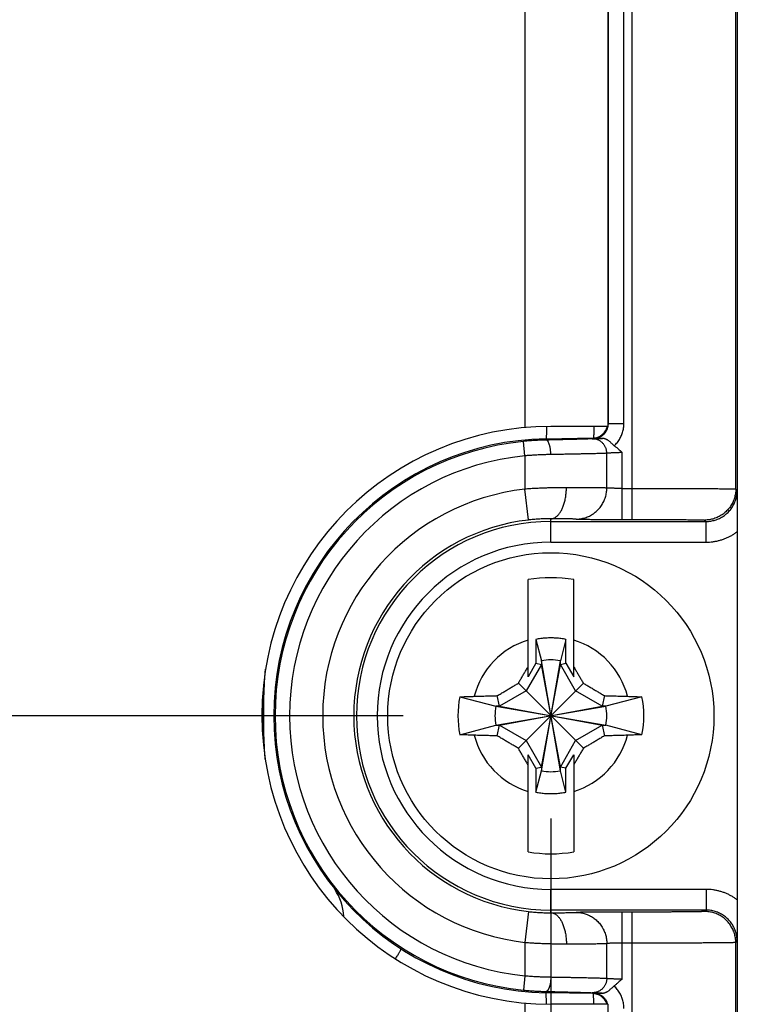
# Model space of a CAD drawing. Header units: inches. Extents: x 0 to 34, y 0 to 22.
# Tile 39 of 75: x 17.667 to 18.36, y 14.684 to 15.635. Entities that reach past the tile are written whole.
import ezdxf

# ---------------------------------------------------------------- set-up
doc = ezdxf.new("R2010")
doc.units = ezdxf.units.IN
doc.header["$LTSCALE"] = 1.87
doc.header["$MEASUREMENT"] = 0
doc.layers.get('0').update_dxf_attribs({"linetype": 'CONTINUOUS'})
doc.layers.add('DIMENSIONS', color=7, linetype='CONTINUOUS')
doc.styles.get("Standard").update_dxf_attribs({"font": 'txt', "width": 0.8})
doc.dimstyles.new('DIMSTYLE_1', dxfattribs={"dimtxt": 0.125, "dimasz": 0.18, "dimexe": 0.18, "dimexo": 0.0625, "dimgap": 0.09, "dimtad": 0, "dimtih": 1, "dimtoh": 1, "dimdec": 3, "dimzin": 4, "dimdsep": 46, "dimtxsty": 'STANDARD', "dimblk": '_FILLED', "dimblk1": '_FILLED', "dimblk2": '_FILLED', "dimcen": 0.09, "dimadec": 0, "dimazin": 0, "dimtp": 0.01, "dimtm": 0.01, "dimtfac": 1, "dimtdec": 3, "dimtofl": 0, "dimtmove": 0, "dimatfit": 3, "dimldrblk": '_FILLED', "dimfxl": 1, "dimtolj": 1, "dimtzin": 4, "dimarcsym": 0})

# ---------------------------------------------------------------- blocks, each defined once
blk = doc.blocks.new('_FILLED')
at = {"color": 0, "linetype": 'BYBLOCK'}
blk.add_solid([(0, 0), (-1, 0.1736), (-1, -0.1736)], dxfattribs=at)
blk = doc.blocks.new('*D10')
at = {"layer": 'DIMENSIONS', "color": 2, "linetype": 'CONTINUOUS'}
for p, q in [((18.17992, 14.86344), (18.17992, 11.84304)), ((15.37792, 14.2021), (15.37792, 11.84304)), ((15.37792, 11.96804), (16.06802, 11.96804)), ((18.17992, 11.96804), (17.51802, 11.96804))]:
    blk.add_line(p, q, dxfattribs=at)
at = {"layer": 'DIMENSIONS', "color": 2, "linetype": 'CONTINUOUS', "xscale": 0.18, "yscale": 0.18, "zscale": 0.18, "rotation": 180}
blk.add_blockref('_FILLED', (15.37792, 11.96804), dxfattribs=at)
at = {"layer": 'DIMENSIONS', "color": 2, "linetype": 'CONTINUOUS', "xscale": 0.18, "yscale": 0.18, "zscale": 0.18}
blk.add_blockref('_FILLED', (18.17992, 11.96804), dxfattribs=at)
at = {"layer": 'DIMENSIONS', "color": 2, "linetype": 'CONTINUOUS', "width": 0.8}
for s, p in [('[', (16.75552, 11.90554)), (']', (17.35552, 11.90554)), ('2.802', (16.13052, 11.90554)), ('71.17', (16.85552, 11.90554))]:
    blk.add_text(s, height=0.125, dxfattribs=at).set_placement(p)
blk = doc.blocks.new('*D18')
at = {"layer": 'DIMENSIONS', "color": 2, "linetype": 'CONTINUOUS'}
for p, q in [((18.0373, 14.96261), (14.44092, 14.96261)), ((14.56592, 14.96261), (14.56592, 14.59118)), ((14.56592, 14.21974), (14.56592, 14.59118)), ((14.56592, 14.59118), (14.56592, 14.04081)), ((15.33779, 14.21974), (14.44092, 14.21974)), ((14.56592, 14.04081), (14.489, 14.04081))]:
    blk.add_line(p, q, dxfattribs=at)
at = {"layer": 'DIMENSIONS', "color": 2, "linetype": 'CONTINUOUS', "xscale": 0.18, "yscale": 0.18, "zscale": 0.18}
for p, rotation in [((14.56592, 14.96261), 90), ((14.56592, 14.21974), 270)]:
    blk.add_blockref('_FILLED', p, dxfattribs=dict(at, rotation=rotation))
at = {"layer": 'DIMENSIONS', "color": 2, "linetype": 'CONTINUOUS', "width": 0.8}
for s, p in [('[', (13.7265, 13.97831)), (']', (14.3265, 13.97831)), ('.743', (13.2015, 13.97831)), ('18.87', (13.8265, 13.97831))]:
    blk.add_text(s, height=0.125, dxfattribs=at).set_placement(p)

msp = doc.modelspace()

# ---------------------------------------------------------------- linework, layer by layer
at = {"color": 7, "linetype": 'CONTINUOUS'}
for p, q in [((18.25844, 15.15221), (18.25844, 16.75301)), ((18.35843, 15.1816), (18.35843, 16.72362)), ((18.15492, 16.66423), (18.15492, 15.24099)), ((18.23492, 16.66311), (18.23492, 15.24211)), ((18.23545, 15.24491), (18.23545, 16.66031)), ((18.25045, 15.24491), (18.25045, 16.66031)), ((18.23545, 15.24491), (18.23492, 15.24543)), ((18.23545, 15.24491), (18.25045, 15.24491)), ((18.23492, 15.24211), (18.17992, 15.24211)), ((18.15492, 15.21363), (18.15354, 15.22756)), ((18.17526, 15.23007), (18.22061, 15.23086)), ((18.17528, 15.22886), (18.17526, 15.23007)), ((18.22114, 15.23034), (18.22061, 15.23086)), ((18.15492, 15.21363), (18.15492, 15.18148)), ((18.23392, 15.18254), (18.23392, 15.2161)), ((18.24873, 15.15221), (18.24873, 15.21681)), ((18.15833, 15.15168), (18.15492, 15.18148)), ((18.24873, 15.18221), (18.25844, 15.18221)), ((18.35843, 15.1816), (18.35975, 15.18028)), ((18.17992, 15.13028), (18.17992, 15.15285)), ((18.17992, 15.15028), (18.32975, 15.15028)), ((18.24873, 15.15221), (18.25844, 15.15221)), ((18.32843, 15.1516), (18.32975, 15.15028)), ((18.32975, 15.13028), (18.32975, 15.15028)), ((18.35992, 15.14041), (18.35992, 14.78481)), ((18.17992, 15.13028), (18.32975, 15.13028)), ((18.15788, 15.00029), (18.15788, 15.09406)), ((18.20197, 15.00029), (18.20197, 15.09406)), ((18.16538, 15.03636), (18.17077, 15.0158)), ((18.16538, 15.03636), (18.16538, 15.01328)), ((18.19447, 15.03636), (18.18908, 15.0158)), ((18.19447, 15.01328), (18.19447, 15.03636)), ((18.18908, 14.90942), (18.17077, 15.0158)), ((18.17077, 15.0158), (18.17077, 15.01214)), ((18.17077, 14.90942), (18.18908, 15.0158)), ((18.18908, 15.01214), (18.18908, 15.0158)), ((18.17077, 15.01214), (18.15599, 14.98654)), ((18.16538, 15.01328), (18.15788, 15.00029)), ((18.16538, 15.01328), (18.17077, 15.01214)), ((18.18908, 14.91308), (18.17077, 15.01214)), ((18.17077, 14.91308), (18.18908, 15.01214)), ((18.18908, 15.01214), (18.19447, 15.01328)), ((18.20386, 14.98654), (18.18908, 15.01214)), ((18.19447, 15.01328), (18.20197, 15.00029)), ((18.15599, 14.98654), (18.13039, 14.97176)), ((18.21132, 14.93121), (18.14853, 14.99401)), ((18.14853, 14.93121), (18.21132, 14.99401)), ((18.22946, 14.97176), (18.20386, 14.98654)), ((18.09203, 14.98087), (18.12673, 14.97176)), ((18.13039, 14.97176), (18.12823, 14.98203)), ((18.23162, 14.98203), (18.22946, 14.97176)), ((18.26782, 14.98087), (18.23312, 14.97176)), ((18.12673, 14.97176), (18.23312, 14.95346)), ((18.12673, 14.95346), (18.23312, 14.97176)), ((18.13039, 14.97176), (18.12673, 14.97176)), ((18.13039, 14.97176), (18.22946, 14.95346)), ((18.13039, 14.95346), (18.22946, 14.97176)), ((18.23312, 14.97176), (18.22946, 14.97176)), ((18.09203, 14.94435), (18.12673, 14.95346)), ((18.12673, 14.95346), (18.13039, 14.95346)), ((18.12823, 14.94319), (18.13039, 14.95346)), ((18.13039, 14.95346), (18.15599, 14.93868)), ((18.20386, 14.93868), (18.22946, 14.95346)), ((18.22946, 14.95346), (18.23312, 14.95346)), ((18.22946, 14.95346), (18.23162, 14.94319)), ((18.26782, 14.94435), (18.23312, 14.95346)), ((18.15599, 14.93868), (18.17077, 14.91308)), ((18.18908, 14.91308), (18.20386, 14.93868)), ((18.16538, 14.91194), (18.15788, 14.92493)), ((18.15788, 14.83116), (18.15788, 14.92493)), ((18.19447, 14.91194), (18.20197, 14.92493)), ((18.20197, 14.92493), (18.20197, 14.83116)), ((18.16538, 14.91194), (18.17077, 14.91308)), ((18.16538, 14.91194), (18.16538, 14.88886)), ((18.16538, 14.88886), (18.17077, 14.90942)), ((18.17077, 14.91308), (18.17077, 14.90942)), ((18.19447, 14.91194), (18.18908, 14.91308)), ((18.18908, 14.90942), (18.18908, 14.91308)), ((18.19447, 14.88886), (18.18908, 14.90942)), ((18.19447, 14.88886), (18.19447, 14.91194)), ((18.32975, 14.79494), (18.17992, 14.79494)), ((18.17992, 14.77237), (18.17992, 14.79494)), ((18.32975, 14.79494), (18.32975, 14.77494)), ((18.15833, 14.77354), (18.15492, 14.74374)), ((18.32975, 14.77494), (18.17992, 14.77494)), ((18.25844, 14.77301), (18.24873, 14.77301)), ((18.24873, 14.70841), (18.24873, 14.77301)), ((18.25844, 14.21974), (18.25844, 14.77301)), ((18.32975, 14.77494), (18.32843, 14.77362)), ((18.15492, 14.74374), (18.15492, 14.71159)), ((18.23392, 14.70912), (18.23392, 14.74268)), ((18.25844, 14.74301), (18.24873, 14.74301)), ((18.35975, 14.74494), (18.35843, 14.74362)), ((18.35843, 14.31974), (18.35843, 14.74362)), ((18.15492, 14.71159), (18.15354, 14.69766)), ((18.17528, 14.69636), (18.17526, 14.69515)), ((18.22019, 14.69437), (18.17526, 14.69515)), ((18.22071, 14.69489), (18.22019, 14.69437)), ((18.15492, 14.68523), (18.15492, 14.45061)), ((18.23492, 14.68411), (18.17992, 14.68411)), ((18.23492, 14.68411), (18.23492, 14.45061))]:
    msp.add_line(p, q, dxfattribs=at)
msp.add_circle((18.17992, 14.96261), 0.15748, dxfattribs=at)
for centre, radius, start, end in [((18.17992, 14.96311), 0.279, 90, 270), ((18.22036, 15.24543), 0.01457, 271, 346.84328), ((18.17992, 14.96261), 0.2675, 91, 269), ((18.17992, 14.96261), 0.26626, 95.68746, 264.31254), ((18.17992, 14.96261), 0.25227, 95.68746, 264.31254), ((18.17992, 14.96261), 0.22029, 96.51624, 263.48376), ((18.17992, 14.96261), 0.19029, 96.51624, 263.48376), ((18.17992, 14.96261), 0.18767, 90, 270), ((18.17992, 14.96261), 0.16767, 90, 270), ((18.17992, 14.96261), 0.13329, 80.47883, 99.52117), ((18.17992, 14.96261), 0.0763, 106.79596, 165.72554), ((18.17992, 14.96261), 0.0763, 14.27446, 73.20404), ((18.17992, 14.96261), 0.05398, 80.23635, 99.76365), ((18.17992, 14.96261), 0.08977, 168.26459, 191.73541), ((18.17992, 14.96261), 0.08977, 348.26459, 11.73541), ((18.17992, 14.96261), 0.05398, 170.23635, 189.76365), ((18.17992, 14.96261), 0.05398, 350.23635, 9.76365), ((18.17992, 14.96261), 0.0763, 194.27446, 253.20404), ((18.17992, 14.96261), 0.0763, 286.79596, 345.72554), ((18.17992, 14.96261), 0.05398, 260.23635, 279.76365), ((18.17992, 14.96261), 0.13329, 260.47883, 279.52117), ((17.92992, 14.76689), 0.05, 2.17319, 34.25236), ((18.21992, 14.67937), 0.015, 18.42617, 89)]:
    msp.add_arc(centre, radius, start, end, dxfattribs=at)
for points, knots in [([(18.35992, 16.76438), (18.35992, 16.58394), (18.35992, 16.22306), (18.35992, 15.68174), (18.35992, 15.32086), (18.35992, 15.14042)], [0, 0, 0, 0, 0.333332, 0.666668, 1, 1, 1, 1]), ([(18.23521, 15.24226), (18.23529, 15.24269), (18.23541, 15.24357), (18.23545, 15.24446), (18.23545, 15.24491)], [0, 0, 0, 0, 0.499952, 1, 1, 1, 1]), ([(18.24119, 15.22341), (18.24172, 15.22391), (18.24274, 15.22496), (18.24417, 15.22664), (18.24546, 15.22841), (18.24661, 15.23028), (18.24763, 15.23223), (18.24849, 15.23425), (18.24921, 15.23632), (18.24976, 15.23844), (18.25016, 15.24058), (18.2504, 15.24274), (18.25045, 15.24419), (18.25045, 15.24491)], [0, 0, 0, 0, 0.091208, 0.182456, 0.273722, 0.364982, 0.456219, 0.547412, 0.638489, 0.729365, 0.819956, 0.91019, 1, 1, 1, 1]), ([(18.17567, 15.24207), (18.17567, 15.24144), (18.17566, 15.24012), (18.17564, 15.23819), (18.17561, 15.23634), (18.17558, 15.23472), (18.17554, 15.23334), (18.1755, 15.23219), (18.17545, 15.23132), (18.1754, 15.23064), (18.17534, 15.23032), (18.1753, 15.23007), (18.17526, 15.23007)], [0, 0, 0, 0, 0.156845, 0.329193, 0.483065, 0.617808, 0.73285, 0.827709, 0.901998, 0.955437, 0.98791, 1, 1, 1, 1]), ([(18.22138, 15.24211), (18.22138, 15.24171), (18.22137, 15.24062), (18.22136, 15.23892), (18.22133, 15.23708), (18.22129, 15.23547), (18.22126, 15.2341), (18.22121, 15.23297), (18.22116, 15.2321), (18.22112, 15.23157), (18.2211, 15.23138)], [0, 0, 0, 0, 0.111232, 0.303903, 0.475842, 0.625962, 0.753559, 0.858556, 0.940835, 1, 1, 1, 1]), ([(18.22114, 15.23034), (18.22158, 15.23035), (18.22247, 15.23041), (18.22379, 15.23061), (18.22508, 15.23094), (18.22634, 15.23138), (18.22755, 15.23193), (18.22871, 15.23259), (18.2298, 15.23336), (18.23082, 15.23422), (18.23175, 15.23517), (18.23259, 15.2362), (18.23333, 15.2373), (18.23398, 15.23847), (18.23451, 15.23969), (18.23491, 15.24089), (18.2351, 15.24169), (18.23517, 15.24205)], [0, 0, 0, 0, 0.067447, 0.134889, 0.202329, 0.269767, 0.337197, 0.404607, 0.471971, 0.539275, 0.606532, 0.673766, 0.741011, 0.808305, 0.875655, 0.943047, 1, 1, 1, 1]), ([(18.17528, 15.22886), (18.17386, 15.22883), (18.17101, 15.22876), (18.16671, 15.22857), (18.16236, 15.22831), (18.15796, 15.22798), (18.15501, 15.22771), (18.15354, 15.22756)], [0, 0, 0, 0, 0.194752, 0.392497, 0.592861, 0.795495, 1, 1, 1, 1]), ([(18.21985, 15.2301), (18.2196, 15.23008), (18.21902, 15.23004), (18.21803, 15.22999), (18.21681, 15.22994), (18.21535, 15.22988), (18.21367, 15.22982), (18.21177, 15.22976), (18.20965, 15.22969), (18.20734, 15.22962), (18.20483, 15.22955), (18.20213, 15.22948), (18.19926, 15.2294), (18.19622, 15.22933), (18.19302, 15.22925), (18.18968, 15.22917), (18.18622, 15.22909), (18.18265, 15.22902), (18.17899, 15.22894), (18.17652, 15.22889), (18.17528, 15.22886)], [0, 0, 0, 0, 0.016825, 0.039023, 0.066558, 0.099321, 0.13717, 0.179927, 0.227389, 0.279382, 0.33574, 0.396279, 0.460794, 0.529084, 0.600912, 0.67593, 0.753757, 0.833997, 0.916232, 1, 1, 1, 1]), ([(18.17989, 15.21487), (18.17988, 15.2153), (18.17985, 15.21615), (18.17977, 15.21743), (18.17966, 15.21868), (18.17951, 15.2199), (18.17933, 15.22108), (18.17911, 15.22221), (18.17887, 15.22327), (18.17859, 15.22426), (18.1783, 15.22518), (18.17797, 15.226), (18.17763, 15.22673), (18.17727, 15.22737), (18.1769, 15.22789), (18.17651, 15.22831), (18.17611, 15.22862), (18.1757, 15.22882), (18.17541, 15.22886), (18.17528, 15.22886)], [0, 0, 0, 0, 0.083327, 0.166058, 0.247562, 0.32722, 0.404434, 0.478634, 0.549289, 0.615911, 0.678071, 0.735407, 0.787647, 0.83463, 0.876348, 0.913004, 0.945112, 0.973617, 1, 1, 1, 1]), ([(18.21985, 15.2301), (18.21998, 15.23011), (18.22028, 15.23012), (18.22081, 15.23015), (18.22148, 15.23018), (18.22229, 15.23021), (18.22324, 15.23024), (18.22431, 15.23028), (18.2255, 15.23031), (18.2268, 15.23035), (18.22819, 15.23038), (18.22915, 15.23041), (18.22964, 15.23042)], [0, 0, 0, 0, 0.03935, 0.093244, 0.161726, 0.244586, 0.341334, 0.451243, 0.573321, 0.706404, 0.849125, 1, 1, 1, 1]), ([(18.23392, 15.2161), (18.23392, 15.21654), (18.23388, 15.21741), (18.23369, 15.2187), (18.23339, 15.21997), (18.23298, 15.22121), (18.23245, 15.22241), (18.23181, 15.22355), (18.23107, 15.22462), (18.23024, 15.22562), (18.22932, 15.22654), (18.22832, 15.22737), (18.22724, 15.22809), (18.22611, 15.22872), (18.22492, 15.22923), (18.22369, 15.22963), (18.22242, 15.22992), (18.22114, 15.23008), (18.22028, 15.2301), (18.21985, 15.2301)], [0, 0, 0, 0, 0.059165, 0.118327, 0.177474, 0.236592, 0.295671, 0.354701, 0.413673, 0.472582, 0.531424, 0.590196, 0.648899, 0.707537, 0.766115, 0.82464, 0.883122, 0.941571, 1, 1, 1, 1]), ([(18.2211, 15.23138), (18.22108, 15.23126), (18.22105, 15.23112), (18.22102, 15.23088), (18.22098, 15.23087)], [0, 0, 0, 0, 0.748962, 1, 1, 1, 1]), ([(18.22964, 15.23042), (18.22877, 15.23041), (18.22694, 15.23039), (18.22411, 15.23037), (18.22215, 15.23035), (18.22114, 15.23034)], [0, 0, 0, 0, 0.309553, 0.642726, 1, 1, 1, 1]), ([(18.24119, 15.22341), (18.24097, 15.22358), (18.24052, 15.22394), (18.23983, 15.22455), (18.23908, 15.22523), (18.23829, 15.22596), (18.23747, 15.2267), (18.23663, 15.22742), (18.23577, 15.2281), (18.23492, 15.2287), (18.23407, 15.22922), (18.23325, 15.22964), (18.23246, 15.22996), (18.23169, 15.23019), (18.23097, 15.23034), (18.23029, 15.23041), (18.22985, 15.23042), (18.22964, 15.23042)], [0, 0, 0, 0, 0.058471, 0.125635, 0.19953, 0.277812, 0.358513, 0.43966, 0.518969, 0.594651, 0.666154, 0.732911, 0.794722, 0.85206, 0.90536, 0.954699, 1, 1, 1, 1]), ([(18.24119, 15.22341), (18.24198, 15.2228), (18.24361, 15.22147), (18.24611, 15.21926), (18.24783, 15.21766), (18.24873, 15.21681)], [0, 0, 0, 0, 0.296863, 0.629924, 1, 1, 1, 1]), ([(18.17989, 15.21487), (18.17854, 15.21484), (18.17582, 15.21478), (18.17171, 15.21465), (18.16756, 15.21447), (18.16337, 15.21424), (18.15915, 15.21396), (18.15633, 15.21375), (18.15492, 15.21363)], [0, 0, 0, 0, 0.162081, 0.326578, 0.49306, 0.661092, 0.830232, 1, 1, 1, 1]), ([(18.23392, 15.2161), (18.23362, 15.21608), (18.23291, 15.21605), (18.23171, 15.216), (18.23022, 15.21594), (18.22845, 15.21588), (18.22642, 15.21582), (18.22412, 15.21576), (18.22156, 15.21569), (18.21876, 15.21563), (18.21573, 15.21555), (18.21247, 15.21548), (18.20899, 15.21541), (18.20532, 15.21533), (18.20146, 15.21525), (18.19742, 15.21518), (18.19323, 15.2151), (18.18889, 15.21502), (18.18443, 15.21494), (18.18141, 15.21489), (18.17989, 15.21487)], [0, 0, 0, 0, 0.01694, 0.039236, 0.066804, 0.099535, 0.137298, 0.179936, 0.227282, 0.279165, 0.3354, 0.395793, 0.460137, 0.528213, 0.59978, 0.674568, 0.752292, 0.832653, 0.915337, 1, 1, 1, 1]), ([(18.24873, 15.21681), (18.24829, 15.2168), (18.24741, 15.21677), (18.2461, 15.21672), (18.24481, 15.21667), (18.24356, 15.21662), (18.24234, 15.21657), (18.24117, 15.21652), (18.24006, 15.21647), (18.23902, 15.21643), (18.23806, 15.21638), (18.23718, 15.21633), (18.23638, 15.21629), (18.23569, 15.21625), (18.23509, 15.21621), (18.2346, 15.21617), (18.23422, 15.21614), (18.23401, 15.21611), (18.23392, 15.2161)], [0, 0, 0, 0, 0.089242, 0.177795, 0.264971, 0.350092, 0.432497, 0.511528, 0.586552, 0.656982, 0.722275, 0.781957, 0.835592, 0.882758, 0.923074, 0.956211, 0.981916, 1, 1, 1, 1]), ([(18.19492, 15.18285), (18.19356, 15.18285), (18.19078, 15.18285), (18.18656, 15.18281), (18.18224, 15.18274), (18.17783, 15.18263), (18.17334, 15.18248), (18.16879, 15.1823), (18.16419, 15.18207), (18.15956, 15.1818), (18.15647, 15.18159), (18.15492, 15.18148)], [0, 0, 0, 0, 0.10247, 0.20794, 0.316058, 0.426468, 0.538811, 0.652714, 0.767802, 0.883694, 1, 1, 1, 1]), ([(18.17992, 15.15285), (18.1803, 15.15285), (18.18105, 15.15292), (18.18217, 15.15319), (18.18327, 15.15363), (18.18436, 15.15422), (18.18541, 15.15498), (18.18644, 15.15589), (18.18742, 15.15695), (18.18837, 15.15815), (18.18927, 15.15948), (18.19012, 15.16095), (18.19091, 15.16254), (18.19163, 15.16423), (18.1923, 15.16603), (18.1929, 15.16793), (18.19342, 15.1699), (18.19387, 15.17195), (18.19425, 15.17405), (18.19454, 15.17621), (18.19476, 15.1784), (18.19489, 15.18062), (18.19492, 15.1821), (18.19492, 15.18285)], [0, 0, 0, 0, 0.0309, 0.06237, 0.094875, 0.128813, 0.164506, 0.202196, 0.242046, 0.284152, 0.328548, 0.375216, 0.424095, 0.475085, 0.528054, 0.582843, 0.639271, 0.697135, 0.756219, 0.816291, 0.877112, 0.938433, 1, 1, 1, 1]), ([(18.23392, 15.18254), (18.23362, 15.18255), (18.23294, 15.18257), (18.23178, 15.18259), (18.23035, 15.18261), (18.22866, 15.18264), (18.22671, 15.18266), (18.2245, 15.18268), (18.22206, 15.18271), (18.21937, 15.18273), (18.21646, 15.18275), (18.21334, 15.18277), (18.21001, 15.18278), (18.20648, 15.1828), (18.20278, 15.18282), (18.1989, 15.18283), (18.19627, 15.18284), (18.19492, 15.18285)], [0, 0, 0, 0, 0.022741, 0.052506, 0.089193, 0.132672, 0.182792, 0.239379, 0.302235, 0.371139, 0.445847, 0.526095, 0.611603, 0.702072, 0.797187, 0.896619, 1, 1, 1, 1]), ([(18.2043, 15.15254), (18.20503, 15.15254), (18.20651, 15.1526), (18.20871, 15.15285), (18.21089, 15.15327), (18.21303, 15.15385), (18.21512, 15.1546), (18.21715, 15.1555), (18.21911, 15.15655), (18.22099, 15.15774), (18.22277, 15.15908), (18.22445, 15.16054), (18.22602, 15.16213), (18.22746, 15.16383), (18.22878, 15.16564), (18.22996, 15.16754), (18.231, 15.16952), (18.23189, 15.17158), (18.23262, 15.17369), (18.2332, 15.17586), (18.23361, 15.17807), (18.23386, 15.18029), (18.23392, 15.18179), (18.23392, 15.18254)], [0, 0, 0, 0, 0.047299, 0.09461, 0.141941, 0.189297, 0.236683, 0.284103, 0.331562, 0.379061, 0.426604, 0.47419, 0.521822, 0.569497, 0.617215, 0.664972, 0.712765, 0.760591, 0.808443, 0.856316, 0.904204, 0.952101, 1, 1, 1, 1]), ([(18.24873, 15.18221), (18.24829, 15.18221), (18.24741, 15.18221), (18.2461, 15.18221), (18.24482, 15.18222), (18.24356, 15.18223), (18.24234, 15.18224), (18.24117, 15.18226), (18.24007, 15.18228), (18.23903, 15.1823), (18.23806, 15.18232), (18.23718, 15.18235), (18.23638, 15.18237), (18.23569, 15.1824), (18.23509, 15.18243), (18.2346, 15.18246), (18.23422, 15.1825), (18.23401, 15.18252), (18.23392, 15.18254)], [0, 0, 0, 0, 0.089263, 0.177809, 0.264951, 0.350018, 0.43235, 0.511313, 0.586298, 0.656725, 0.722051, 0.781772, 0.835427, 0.882601, 0.922928, 0.956094, 0.981847, 1, 1, 1, 1]), ([(18.25844, 15.18221), (18.2603, 15.18221), (18.26401, 15.1822), (18.26957, 15.1822), (18.27509, 15.1822), (18.28056, 15.18219), (18.28596, 15.18218), (18.29128, 15.18217), (18.29649, 15.18216), (18.30158, 15.18215), (18.30654, 15.18213), (18.31135, 15.18211), (18.31599, 15.18209), (18.32045, 15.18207), (18.32471, 15.18205), (18.32877, 15.18203), (18.33261, 15.182), (18.33622, 15.18198), (18.33959, 15.18195), (18.34271, 15.18192), (18.34557, 15.1819), (18.34816, 15.18187), (18.35047, 15.18183), (18.35249, 15.1818), (18.35422, 15.18177), (18.35566, 15.18174), (18.35678, 15.1817), (18.35762, 15.18169), (18.35811, 15.18162), (18.35838, 15.18164), (18.35843, 15.1816)], [0, 0, 0, 0, 0.055797, 0.111436, 0.16673, 0.221494, 0.275559, 0.328757, 0.380924, 0.4319, 0.481525, 0.529642, 0.576096, 0.62074, 0.663437, 0.704065, 0.742505, 0.778649, 0.812387, 0.843614, 0.872227, 0.898134, 0.921252, 0.941508, 0.958837, 0.973184, 0.984505, 0.992761, 0.997927, 1, 1, 1, 1]), ([(18.35843, 15.1816), (18.35843, 15.18085), (18.35838, 15.17936), (18.35812, 15.17712), (18.35771, 15.17492), (18.35713, 15.17275), (18.35638, 15.17063), (18.35549, 15.16857), (18.35444, 15.16659), (18.35324, 15.16469), (18.35191, 15.16288), (18.35044, 15.16118), (18.34886, 15.15959), (18.34715, 15.15812), (18.34535, 15.15679), (18.34345, 15.1556), (18.34146, 15.15455), (18.3394, 15.15365), (18.33728, 15.15291), (18.33511, 15.15233), (18.33291, 15.15191), (18.33068, 15.15166), (18.32918, 15.1516), (18.32843, 15.1516)], [0, 0, 0, 0, 0.047618, 0.095236, 0.142855, 0.190474, 0.238093, 0.285712, 0.333332, 0.380951, 0.428571, 0.476191, 0.52381, 0.57143, 0.61905, 0.666669, 0.714289, 0.761908, 0.809527, 0.857146, 0.904764, 0.952382, 1, 1, 1, 1]), ([(18.32975, 15.15028), (18.3305, 15.15028), (18.332, 15.15034), (18.33423, 15.15059), (18.33644, 15.15101), (18.33861, 15.15159), (18.34072, 15.15233), (18.34278, 15.15323), (18.34477, 15.15428), (18.34667, 15.15547), (18.34848, 15.15681), (18.35018, 15.15827), (18.35177, 15.15986), (18.35323, 15.16156), (18.35457, 15.16337), (18.35576, 15.16527), (18.35681, 15.16726), (18.35771, 15.16932), (18.35845, 15.17144), (18.35903, 15.1736), (18.35944, 15.17581), (18.35969, 15.17804), (18.35975, 15.17953), (18.35975, 15.18028)], [0, 0, 0, 0, 0.047635, 0.095268, 0.1429, 0.190531, 0.23816, 0.285788, 0.333416, 0.381042, 0.428668, 0.476293, 0.523919, 0.571545, 0.61917, 0.666794, 0.714414, 0.762028, 0.809634, 0.857231, 0.904822, 0.95241, 1, 1, 1, 1]), ([(18.35975, 15.18028), (18.35976, 15.17869), (18.35978, 15.17562), (18.35981, 15.17117), (18.35984, 15.16706), (18.35986, 15.16324), (18.35988, 15.15972), (18.35989, 15.15646), (18.3599, 15.15342), (18.35991, 15.15056), (18.35992, 15.14785), (18.35992, 15.14527), (18.35992, 15.14281), (18.35992, 15.14121), (18.35992, 15.14042)], [0, 0, 0, 0, 0.120092, 0.231119, 0.334339, 0.429994, 0.518136, 0.599588, 0.675367, 0.746776, 0.814681, 0.879249, 0.940916, 1, 1, 1, 1]), ([(18.17992, 15.15285), (18.17918, 15.15285), (18.17767, 15.15285), (18.17537, 15.15282), (18.173, 15.15276), (18.17058, 15.15266), (18.16813, 15.15253), (18.16566, 15.15237), (18.1632, 15.15217), (18.16075, 15.15194), (18.15913, 15.15177), (18.15833, 15.15168)], [0, 0, 0, 0, 0.102904, 0.209534, 0.319238, 0.431308, 0.544982, 0.659466, 0.773971, 0.88773, 1, 1, 1, 1]), ([(18.2043, 15.15254), (18.2041, 15.15255), (18.20364, 15.15257), (18.20285, 15.15259), (18.20186, 15.15262), (18.20069, 15.15265), (18.19932, 15.15267), (18.19778, 15.15269), (18.19605, 15.15272), (18.19416, 15.15274), (18.19212, 15.15276), (18.18992, 15.15278), (18.18759, 15.1528), (18.18513, 15.15282), (18.18256, 15.15283), (18.18081, 15.15284), (18.17992, 15.15285)], [0, 0, 0, 0, 0.024355, 0.056787, 0.097217, 0.145531, 0.201584, 0.265159, 0.335947, 0.413615, 0.497803, 0.588079, 0.683955, 0.78493, 0.890482, 1, 1, 1, 1]), ([(18.2043, 15.15254), (18.20449, 15.15253), (18.20493, 15.15251), (18.20571, 15.15248), (18.20667, 15.15246), (18.20783, 15.15243), (18.20918, 15.15241), (18.21071, 15.15239), (18.2124, 15.15237), (18.21427, 15.15235), (18.21628, 15.15233), (18.21845, 15.15231), (18.22075, 15.15229), (18.22318, 15.15228), (18.22572, 15.15226), (18.22837, 15.15225), (18.23111, 15.15224), (18.23394, 15.15223), (18.23683, 15.15222), (18.23977, 15.15221), (18.24275, 15.15221), (18.24574, 15.15221), (18.24773, 15.15221), (18.24873, 15.15221)], [0, 0, 0, 0, 0.012891, 0.030266, 0.05208, 0.078244, 0.10863, 0.143044, 0.181288, 0.223217, 0.268673, 0.317472, 0.369383, 0.424141, 0.481466, 0.541125, 0.602904, 0.666562, 0.731758, 0.798104, 0.865197, 0.932629, 1, 1, 1, 1]), ([(18.25844, 15.15221), (18.25987, 15.15221), (18.26275, 15.15221), (18.26706, 15.1522), (18.27136, 15.1522), (18.27562, 15.15219), (18.27983, 15.15218), (18.28396, 15.15217), (18.28799, 15.15215), (18.2919, 15.15213), (18.29568, 15.15211), (18.29931, 15.15209), (18.30278, 15.15207), (18.30607, 15.15204), (18.30919, 15.15202), (18.3121, 15.15199), (18.3148, 15.15196), (18.31728, 15.15193), (18.31952, 15.15189), (18.32153, 15.15186), (18.32329, 15.15183), (18.3248, 15.15179), (18.32605, 15.15176), (18.32702, 15.15171), (18.32774, 15.1517), (18.32816, 15.15163), (18.32839, 15.15164), (18.32843, 15.1516)], [0, 0, 0, 0, 0.061539, 0.123234, 0.184758, 0.245781, 0.305986, 0.365063, 0.422705, 0.478631, 0.532641, 0.584557, 0.634197, 0.681373, 0.725885, 0.767539, 0.806147, 0.841576, 0.873722, 0.902469, 0.927689, 0.949258, 0.96708, 0.981079, 0.991209, 0.99749, 1, 1, 1, 1]), ([(18.32975, 15.13028), (18.33083, 15.13028), (18.33299, 15.13035), (18.33621, 15.13067), (18.33942, 15.13119), (18.34258, 15.13192), (18.34569, 15.13285), (18.34873, 15.13399), (18.35169, 15.13531), (18.35456, 15.13683), (18.35731, 15.13852), (18.35907, 15.13977), (18.35992, 15.14041)], [0, 0, 0, 0, 0.099787, 0.19988, 0.300097, 0.400258, 0.500315, 0.600418, 0.700613, 0.80073, 0.900578, 1, 1, 1, 1]), ([(18.19447, 15.03636), (18.19288, 15.03668), (18.18966, 15.03721), (18.1848, 15.03769), (18.17992, 15.03785), (18.17504, 15.03769), (18.17018, 15.03721), (18.16697, 15.03668), (18.16538, 15.03636)], [0, 0, 0, 0, 0.16666, 0.33333, 0.5, 0.66667, 0.83334, 1, 1, 1, 1]), ([(17.90257, 14.96264), (17.90257, 14.96976), (17.90284, 14.9832), (17.90366, 14.99816), (17.90429, 15.00599), (17.90442, 15.00752)], [0, 0, 0, 0, 0.475297, 0.897689, 1, 1, 1, 1]), ([(18.14853, 14.99401), (18.14914, 14.99506), (18.15037, 14.99716), (18.15222, 15.00032), (18.15408, 15.00347), (18.15596, 15.00666), (18.15723, 15.00881), (18.15788, 15.00989)], [0, 0, 0, 0, 0.198735, 0.396521, 0.594746, 0.795157, 1, 1, 1, 1]), ([(18.20197, 15.00989), (18.20261, 15.00881), (18.20388, 15.00666), (18.20577, 15.00347), (18.20763, 15.00032), (18.20948, 14.99716), (18.2107, 14.99506), (18.21132, 14.99401)], [0, 0, 0, 0, 0.204841, 0.405252, 0.603477, 0.801264, 1, 1, 1, 1]), ([(18.12823, 14.98203), (18.12941, 14.98274), (18.13175, 14.98413), (18.1352, 14.98617), (18.13857, 14.98816), (18.14189, 14.99012), (18.14521, 14.99207), (18.14742, 14.99336), (18.14853, 14.99401)], [0, 0, 0, 0, 0.176225, 0.345656, 0.510851, 0.673958, 0.836571, 1, 1, 1, 1]), ([(18.21132, 14.99401), (18.21244, 14.99335), (18.21467, 14.99205), (18.218, 14.99009), (18.22133, 14.98813), (18.2247, 14.98614), (18.22813, 14.98411), (18.23044, 14.98273), (18.23162, 14.98203)], [0, 0, 0, 0, 0.164881, 0.32848, 0.492028, 0.657043, 0.825566, 1, 1, 1, 1]), ([(18.09203, 14.98087), (18.09355, 14.98094), (18.09662, 14.98108), (18.10127, 14.98126), (18.1044, 14.98137), (18.10598, 14.98142)], [0, 0, 0, 0, 0.326993, 0.660414, 1, 1, 1, 1]), ([(18.10598, 14.98142), (18.10811, 14.98149), (18.11217, 14.98162), (18.118, 14.98178), (18.12329, 14.98191), (18.12664, 14.98199), (18.12823, 14.98203)], [0, 0, 0, 0, 0.286948, 0.548398, 0.785609, 1, 1, 1, 1]), ([(18.23162, 14.98203), (18.2332, 14.98199), (18.23652, 14.98191), (18.2418, 14.98178), (18.24763, 14.98162), (18.25172, 14.98149), (18.25387, 14.98142)], [0, 0, 0, 0, 0.212434, 0.448771, 0.710766, 1, 1, 1, 1]), ([(18.25387, 14.98142), (18.25544, 14.98137), (18.25858, 14.98126), (18.26323, 14.98108), (18.2663, 14.98094), (18.26782, 14.98087)], [0, 0, 0, 0, 0.339586, 0.673007, 1, 1, 1, 1]), ([(17.90418, 14.9207), (17.90413, 14.92126), (17.9036, 14.92813), (17.90284, 14.94211), (17.90257, 14.95554), (17.90257, 14.96264)], [0, 0, 0, 0, 0.040166, 0.49231, 1, 1, 1, 1]), ([(18.10598, 14.9438), (18.1044, 14.94385), (18.10127, 14.94396), (18.09662, 14.94414), (18.09355, 14.94428), (18.09203, 14.94435)], [0, 0, 0, 0, 0.339586, 0.673007, 1, 1, 1, 1]), ([(18.12823, 14.94319), (18.12665, 14.94323), (18.12332, 14.94331), (18.11805, 14.94344), (18.11221, 14.9436), (18.10813, 14.94373), (18.10598, 14.9438)], [0, 0, 0, 0, 0.212434, 0.448771, 0.710766, 1, 1, 1, 1]), ([(18.14853, 14.93121), (18.14741, 14.93187), (18.14518, 14.93317), (18.14185, 14.93513), (18.13851, 14.93709), (18.13515, 14.93908), (18.13172, 14.94111), (18.1294, 14.94249), (18.12823, 14.94319)], [0, 0, 0, 0, 0.164883, 0.328483, 0.492032, 0.657047, 0.825568, 1, 1, 1, 1]), ([(18.23162, 14.94319), (18.23043, 14.94248), (18.2281, 14.94109), (18.22465, 14.93905), (18.22128, 14.93706), (18.21796, 14.9351), (18.21464, 14.93315), (18.21243, 14.93186), (18.21132, 14.93121)], [0, 0, 0, 0, 0.176227, 0.345659, 0.510854, 0.673961, 0.836573, 1, 1, 1, 1]), ([(18.25387, 14.9438), (18.25174, 14.94373), (18.24767, 14.9436), (18.24185, 14.94344), (18.23656, 14.94331), (18.23321, 14.94323), (18.23162, 14.94319)], [0, 0, 0, 0, 0.286948, 0.548398, 0.785609, 1, 1, 1, 1]), ([(18.26782, 14.94435), (18.2663, 14.94428), (18.26323, 14.94414), (18.25858, 14.94396), (18.25544, 14.94385), (18.25387, 14.9438)], [0, 0, 0, 0, 0.326993, 0.660414, 1, 1, 1, 1]), ([(18.15788, 14.91533), (18.15723, 14.91641), (18.15596, 14.91856), (18.15408, 14.92175), (18.15222, 14.9249), (18.15037, 14.92806), (18.14914, 14.93016), (18.14853, 14.93121)], [0, 0, 0, 0, 0.204841, 0.405252, 0.603477, 0.801264, 1, 1, 1, 1]), ([(18.21132, 14.93121), (18.2107, 14.93016), (18.20948, 14.92806), (18.20763, 14.9249), (18.20577, 14.92175), (18.20388, 14.91856), (18.20261, 14.91641), (18.20197, 14.91533)], [0, 0, 0, 0, 0.198736, 0.396523, 0.594748, 0.795159, 1, 1, 1, 1]), ([(18.16538, 14.88886), (18.16697, 14.88854), (18.17018, 14.88801), (18.17504, 14.88753), (18.17992, 14.88737), (18.1848, 14.88753), (18.18966, 14.88801), (18.19288, 14.88854), (18.19447, 14.88886)], [0, 0, 0, 0, 0.16666, 0.33333, 0.5, 0.66667, 0.83334, 1, 1, 1, 1]), ([(18.35992, 14.78481), (18.35907, 14.78545), (18.35731, 14.7867), (18.35456, 14.78839), (18.35169, 14.78991), (18.34873, 14.79123), (18.34569, 14.79237), (18.34258, 14.7933), (18.33942, 14.79403), (18.33621, 14.79455), (18.33299, 14.79487), (18.33083, 14.79494), (18.32975, 14.79494)], [0, 0, 0, 0, 0.099428, 0.199279, 0.299396, 0.399589, 0.49969, 0.599746, 0.699906, 0.800122, 0.900214, 1, 1, 1, 1]), ([(18.35992, 14.7848), (18.35992, 14.78401), (18.35992, 14.78241), (18.35992, 14.77995), (18.35992, 14.77737), (18.35991, 14.77466), (18.3599, 14.7718), (18.35989, 14.76876), (18.35988, 14.7655), (18.35986, 14.76198), (18.35984, 14.75817), (18.35981, 14.75405), (18.35978, 14.74961), (18.35976, 14.74653), (18.35975, 14.74494)], [0, 0, 0, 0, 0.059085, 0.12075, 0.185315, 0.253217, 0.324623, 0.400399, 0.481847, 0.569981, 0.665625, 0.76884, 0.879877, 1, 1, 1, 1]), ([(18.35992, 14.7848), (18.35992, 14.73466), (18.35992, 14.63438), (18.35992, 14.48396), (18.35992, 14.38367), (18.35992, 14.33353)], [0, 0, 0, 0, 0.333332, 0.666667, 1, 1, 1, 1]), ([(18.15833, 14.77354), (18.15913, 14.77345), (18.16075, 14.77328), (18.1632, 14.77305), (18.16566, 14.77285), (18.16813, 14.77269), (18.17058, 14.77256), (18.173, 14.77246), (18.17537, 14.7724), (18.17767, 14.77237), (18.17918, 14.77237), (18.17992, 14.77237)], [0, 0, 0, 0, 0.112243, 0.225988, 0.340489, 0.454977, 0.568661, 0.680743, 0.790458, 0.897095, 1, 1, 1, 1]), ([(18.17992, 14.77237), (18.18081, 14.77238), (18.18256, 14.77239), (18.18513, 14.7724), (18.18759, 14.77242), (18.18992, 14.77244), (18.19212, 14.77246), (18.19417, 14.77248), (18.19606, 14.7725), (18.19778, 14.77253), (18.19933, 14.77255), (18.20069, 14.77258), (18.20187, 14.7726), (18.20285, 14.77263), (18.20364, 14.77265), (18.2041, 14.77267), (18.2043, 14.77268)], [0, 0, 0, 0, 0.109529, 0.215099, 0.316096, 0.411997, 0.502295, 0.586498, 0.664171, 0.734956, 0.798522, 0.854564, 0.902858, 0.943266, 0.975682, 1, 1, 1, 1]), ([(18.17992, 14.77237), (18.1803, 14.77237), (18.18105, 14.7723), (18.18217, 14.77203), (18.18327, 14.77159), (18.18436, 14.771), (18.18541, 14.77024), (18.18644, 14.76933), (18.18742, 14.76827), (18.18837, 14.76707), (18.18927, 14.76573), (18.19011, 14.76427), (18.1909, 14.76268), (18.19163, 14.76099), (18.1923, 14.75919), (18.1929, 14.75729), (18.19342, 14.75532), (18.19387, 14.75327), (18.19425, 14.75117), (18.19454, 14.74901), (18.19475, 14.74682), (18.19489, 14.7446), (18.19492, 14.74312), (18.19492, 14.74237)], [0, 0, 0, 0, 0.0309, 0.062372, 0.094877, 0.128816, 0.164511, 0.202202, 0.242053, 0.28416, 0.328556, 0.375225, 0.424105, 0.475095, 0.528064, 0.582853, 0.63928, 0.697143, 0.756225, 0.816296, 0.877115, 0.938434, 1, 1, 1, 1]), ([(18.24873, 14.77301), (18.24773, 14.77301), (18.24574, 14.77301), (18.24275, 14.77301), (18.23977, 14.77301), (18.23683, 14.773), (18.23394, 14.77299), (18.23111, 14.77298), (18.22837, 14.77297), (18.22572, 14.77296), (18.22318, 14.77294), (18.22075, 14.77293), (18.21845, 14.77291), (18.21628, 14.77289), (18.21427, 14.77287), (18.21241, 14.77285), (18.21071, 14.77283), (18.20918, 14.77281), (18.20784, 14.77279), (18.20667, 14.77276), (18.20571, 14.77274), (18.20493, 14.77271), (18.20449, 14.77269), (18.2043, 14.77268)], [0, 0, 0, 0, 0.067368, 0.134796, 0.201887, 0.26823, 0.333424, 0.397079, 0.458855, 0.518512, 0.575834, 0.630592, 0.682501, 0.731299, 0.776754, 0.818682, 0.856924, 0.891336, 0.921721, 0.947887, 0.969707, 0.987088, 1, 1, 1, 1]), ([(18.2043, 14.77268), (18.20503, 14.77268), (18.20651, 14.77262), (18.20871, 14.77237), (18.21089, 14.77195), (18.21303, 14.77137), (18.21512, 14.77062), (18.21715, 14.76972), (18.21911, 14.76867), (18.22099, 14.76748), (18.22277, 14.76614), (18.22445, 14.76468), (18.22602, 14.76309), (18.22746, 14.76139), (18.22878, 14.75958), (18.22996, 14.75768), (18.231, 14.7557), (18.23189, 14.75364), (18.23262, 14.75153), (18.2332, 14.74936), (18.23361, 14.74715), (18.23386, 14.74493), (18.23392, 14.74343), (18.23392, 14.74268)], [0, 0, 0, 0, 0.047292, 0.094597, 0.141923, 0.189276, 0.23666, 0.284079, 0.331538, 0.379038, 0.426582, 0.474171, 0.521804, 0.569482, 0.617202, 0.664961, 0.712757, 0.760584, 0.808438, 0.856313, 0.904202, 0.9521, 1, 1, 1, 1]), ([(18.32843, 14.77362), (18.32839, 14.77358), (18.32816, 14.77359), (18.32774, 14.77352), (18.32702, 14.77351), (18.32605, 14.77346), (18.3248, 14.77343), (18.32329, 14.77339), (18.32153, 14.77336), (18.31952, 14.77333), (18.31728, 14.77329), (18.3148, 14.77326), (18.3121, 14.77323), (18.30919, 14.7732), (18.30607, 14.77318), (18.30278, 14.77315), (18.29931, 14.77313), (18.29568, 14.77311), (18.2919, 14.77309), (18.28799, 14.77307), (18.28396, 14.77305), (18.27983, 14.77304), (18.27562, 14.77303), (18.27136, 14.77302), (18.26706, 14.77302), (18.26275, 14.77301), (18.25987, 14.77301), (18.25844, 14.77301)], [0, 0, 0, 0, 0.00251, 0.008791, 0.018921, 0.03292, 0.050742, 0.072311, 0.097531, 0.126278, 0.158424, 0.193853, 0.232461, 0.274115, 0.318627, 0.365803, 0.415443, 0.467359, 0.521369, 0.577295, 0.634937, 0.694014, 0.754219, 0.815242, 0.876766, 0.938461, 1, 1, 1, 1]), ([(18.35843, 14.74362), (18.35843, 14.74437), (18.35838, 14.74586), (18.35812, 14.7481), (18.35771, 14.7503), (18.35713, 14.75247), (18.35638, 14.75459), (18.35549, 14.75665), (18.35444, 14.75863), (18.35324, 14.76053), (18.35191, 14.76234), (18.35044, 14.76404), (18.34886, 14.76563), (18.34715, 14.7671), (18.34535, 14.76843), (18.34345, 14.76962), (18.34146, 14.77067), (18.3394, 14.77157), (18.33728, 14.77231), (18.33511, 14.77289), (18.33291, 14.77331), (18.33068, 14.77356), (18.32918, 14.77362), (18.32843, 14.77362)], [0, 0, 0, 0, 0.047618, 0.095236, 0.142855, 0.190474, 0.238093, 0.285712, 0.333332, 0.380951, 0.428571, 0.476191, 0.52381, 0.57143, 0.61905, 0.666669, 0.714289, 0.761908, 0.809527, 0.857146, 0.904764, 0.952382, 1, 1, 1, 1]), ([(18.35975, 14.74494), (18.35975, 14.74569), (18.35969, 14.74718), (18.35944, 14.74941), (18.35903, 14.75162), (18.35845, 14.75378), (18.35771, 14.7559), (18.35681, 14.75796), (18.35576, 14.75995), (18.35457, 14.76185), (18.35323, 14.76366), (18.35177, 14.76536), (18.35018, 14.76695), (18.34848, 14.76841), (18.34667, 14.76975), (18.34477, 14.77094), (18.34278, 14.77199), (18.34072, 14.77289), (18.33861, 14.77363), (18.33644, 14.77421), (18.33423, 14.77463), (18.332, 14.77488), (18.3305, 14.77494), (18.32975, 14.77494)], [0, 0, 0, 0, 0.04759, 0.095178, 0.142769, 0.190366, 0.237972, 0.285587, 0.333207, 0.380831, 0.428456, 0.476082, 0.523707, 0.571333, 0.618958, 0.666585, 0.714212, 0.76184, 0.809469, 0.8571, 0.904732, 0.952365, 1, 1, 1, 1]), ([(18.15492, 14.74374), (18.15647, 14.74363), (18.15956, 14.74342), (18.16419, 14.74315), (18.16879, 14.74292), (18.17334, 14.74274), (18.17783, 14.74259), (18.18224, 14.74248), (18.18656, 14.74241), (18.19078, 14.74237), (18.19356, 14.74237), (18.19492, 14.74237)], [0, 0, 0, 0, 0.116306, 0.232197, 0.347284, 0.461188, 0.57353, 0.683941, 0.79206, 0.89753, 1, 1, 1, 1]), ([(18.19492, 14.74237), (18.19627, 14.74238), (18.1989, 14.74239), (18.20278, 14.7424), (18.20648, 14.74242), (18.21001, 14.74244), (18.21334, 14.74245), (18.21646, 14.74247), (18.21937, 14.74249), (18.22206, 14.74251), (18.22451, 14.74254), (18.22671, 14.74256), (18.22866, 14.74258), (18.23036, 14.74261), (18.23178, 14.74263), (18.23294, 14.74266), (18.23362, 14.74267), (18.23392, 14.74268)], [0, 0, 0, 0, 0.103398, 0.20284, 0.297964, 0.38844, 0.473953, 0.554207, 0.628921, 0.697831, 0.760691, 0.817278, 0.867392, 0.91086, 0.94753, 0.977277, 1, 1, 1, 1]), ([(18.24873, 14.74301), (18.24829, 14.74301), (18.24741, 14.74301), (18.2461, 14.74301), (18.24482, 14.743), (18.24356, 14.74299), (18.24234, 14.74298), (18.24117, 14.74296), (18.24007, 14.74294), (18.23903, 14.74292), (18.23806, 14.7429), (18.23718, 14.74287), (18.23638, 14.74285), (18.23569, 14.74282), (18.23509, 14.74279), (18.2346, 14.74276), (18.23422, 14.74272), (18.23401, 14.7427), (18.23392, 14.74268)], [0, 0, 0, 0, 0.089264, 0.17781, 0.264952, 0.350019, 0.432351, 0.511314, 0.586299, 0.656726, 0.722052, 0.781773, 0.835428, 0.882602, 0.922928, 0.956095, 0.981847, 1, 1, 1, 1]), ([(18.35843, 14.74362), (18.35838, 14.74358), (18.35811, 14.7436), (18.35762, 14.74353), (18.35678, 14.74352), (18.35566, 14.74348), (18.35422, 14.74345), (18.35249, 14.74342), (18.35047, 14.74339), (18.34816, 14.74335), (18.34557, 14.74332), (18.34271, 14.7433), (18.33959, 14.74327), (18.33622, 14.74324), (18.33261, 14.74322), (18.32877, 14.74319), (18.32471, 14.74317), (18.32045, 14.74315), (18.31599, 14.74313), (18.31135, 14.74311), (18.30654, 14.74309), (18.30158, 14.74307), (18.29649, 14.74306), (18.29128, 14.74305), (18.28596, 14.74304), (18.28056, 14.74303), (18.27509, 14.74302), (18.26957, 14.74302), (18.26401, 14.74302), (18.2603, 14.74301), (18.25844, 14.74301)], [0, 0, 0, 0, 0.002073, 0.007239, 0.015495, 0.026816, 0.041163, 0.058492, 0.078748, 0.101866, 0.127773, 0.156386, 0.187613, 0.221351, 0.257495, 0.295935, 0.336563, 0.37926, 0.423904, 0.470358, 0.518475, 0.5681, 0.619076, 0.671243, 0.724441, 0.778506, 0.83327, 0.888564, 0.944203, 1, 1, 1, 1]), ([(18.02993, 14.72787), (18.03029, 14.72845), (18.03096, 14.72955), (18.03192, 14.73112), (18.03278, 14.73253), (18.03352, 14.73377), (18.03415, 14.73484), (18.03466, 14.73573), (18.03504, 14.73641), (18.03534, 14.73694), (18.03544, 14.73721), (18.03555, 14.73741), (18.03552, 14.73744)], [0, 0, 0, 0, 0.182193, 0.349225, 0.49848, 0.629274, 0.741007, 0.83317, 0.905352, 0.957244, 0.988681, 1, 1, 1, 1]), ([(18.15492, 14.71159), (18.15633, 14.71147), (18.15915, 14.71126), (18.16337, 14.71098), (18.16756, 14.71075), (18.17171, 14.71057), (18.17582, 14.71044), (18.17854, 14.71038), (18.17989, 14.71035)], [0, 0, 0, 0, 0.169773, 0.33891, 0.50694, 0.673422, 0.837924, 1, 1, 1, 1]), ([(18.17989, 14.71035), (18.17988, 14.70992), (18.17985, 14.70907), (18.17977, 14.70779), (18.17966, 14.70654), (18.17951, 14.70532), (18.17933, 14.70414), (18.17911, 14.70301), (18.17887, 14.70195), (18.17859, 14.70096), (18.1783, 14.70005), (18.17797, 14.69922), (18.17763, 14.69849), (18.17727, 14.69785), (18.1769, 14.69733), (18.17651, 14.69691), (18.17611, 14.6966), (18.1757, 14.6964), (18.17541, 14.69636), (18.17528, 14.69636)], [0, 0, 0, 0, 0.083322, 0.166049, 0.24755, 0.327204, 0.404415, 0.478614, 0.549268, 0.61589, 0.67805, 0.735389, 0.787631, 0.834617, 0.876338, 0.912998, 0.945108, 0.973616, 1, 1, 1, 1]), ([(18.17989, 14.71035), (18.18141, 14.71033), (18.18443, 14.71028), (18.18889, 14.7102), (18.19322, 14.71012), (18.19741, 14.71004), (18.20145, 14.70997), (18.20531, 14.70989), (18.20899, 14.70981), (18.21246, 14.70974), (18.21573, 14.70967), (18.21877, 14.70959), (18.22157, 14.70953), (18.22412, 14.70946), (18.22642, 14.7094), (18.22846, 14.70934), (18.23022, 14.70928), (18.23171, 14.70922), (18.23291, 14.70917), (18.23362, 14.70914), (18.23392, 14.70912)], [0, 0, 0, 0, 0.084647, 0.167277, 0.247574, 0.325245, 0.400005, 0.47158, 0.539706, 0.604128, 0.664604, 0.720913, 0.772848, 0.820218, 0.862845, 0.900573, 0.933264, 0.960796, 0.983069, 1, 1, 1, 1]), ([(18.23392, 14.70912), (18.23392, 14.70868), (18.23388, 14.70781), (18.2337, 14.70652), (18.23339, 14.70525), (18.23298, 14.70401), (18.23245, 14.70281), (18.23181, 14.70167), (18.23107, 14.7006), (18.23024, 14.6996), (18.22932, 14.69868), (18.22832, 14.69785), (18.22724, 14.69713), (18.22611, 14.6965), (18.22492, 14.69599), (18.22369, 14.69559), (18.22242, 14.6953), (18.22114, 14.69514), (18.22028, 14.69512), (18.21985, 14.69512)], [0, 0, 0, 0, 0.059166, 0.118329, 0.177476, 0.236594, 0.295674, 0.354704, 0.413677, 0.472587, 0.531428, 0.5902, 0.648903, 0.707541, 0.766118, 0.824643, 0.883124, 0.941572, 1, 1, 1, 1]), ([(18.2295, 14.6948), (18.22971, 14.6948), (18.23015, 14.69481), (18.23083, 14.69488), (18.23156, 14.69503), (18.23232, 14.69526), (18.23312, 14.69557), (18.23394, 14.69599), (18.23479, 14.6965), (18.23564, 14.69709), (18.23649, 14.69775), (18.23734, 14.69846), (18.23816, 14.69919), (18.23895, 14.6999), (18.23969, 14.70058), (18.24038, 14.70117), (18.24083, 14.70154), (18.24105, 14.7017)], [0, 0, 0, 0, 0.045808, 0.09564, 0.149397, 0.207119, 0.269217, 0.336114, 0.407588, 0.483074, 0.562026, 0.642707, 0.722915, 0.800754, 0.87433, 0.941379, 1, 1, 1, 1]), ([(18.23392, 14.70912), (18.23401, 14.70911), (18.23422, 14.70908), (18.2346, 14.70905), (18.23509, 14.70901), (18.23568, 14.70897), (18.23638, 14.70893), (18.23717, 14.70889), (18.23806, 14.70884), (18.23902, 14.70879), (18.24006, 14.70875), (18.24117, 14.7087), (18.24234, 14.70865), (18.24356, 14.7086), (18.24482, 14.70855), (18.2461, 14.7085), (18.24741, 14.70845), (18.24829, 14.70842), (18.24873, 14.70841)], [0, 0, 0, 0, 0.018083, 0.043775, 0.076876, 0.117128, 0.16424, 0.217869, 0.277604, 0.342975, 0.413462, 0.488511, 0.567543, 0.649941, 0.735053, 0.822219, 0.910763, 1, 1, 1, 1]), ([(18.24873, 14.70841), (18.24782, 14.70756), (18.24608, 14.70593), (18.24353, 14.70368), (18.24186, 14.70232), (18.24105, 14.7017)], [0, 0, 0, 0, 0.366978, 0.700255, 1, 1, 1, 1]), ([(18.25045, 14.67989), (18.25045, 14.68062), (18.2504, 14.68209), (18.25016, 14.68428), (18.24975, 14.68646), (18.24919, 14.68861), (18.24846, 14.69071), (18.24758, 14.69276), (18.24655, 14.69474), (18.24537, 14.69664), (18.24406, 14.69844), (18.24262, 14.70014), (18.24159, 14.7012), (18.24105, 14.7017)], [0, 0, 0, 0, 0.089923, 0.180221, 0.270848, 0.361753, 0.452874, 0.544144, 0.635499, 0.726855, 0.818119, 0.909197, 1, 1, 1, 1]), ([(18.15354, 14.69766), (18.15501, 14.69751), (18.15796, 14.69724), (18.16235, 14.69691), (18.16671, 14.69665), (18.17101, 14.69646), (18.17386, 14.69639), (18.17528, 14.69636)], [0, 0, 0, 0, 0.20441, 0.406989, 0.607353, 0.805153, 1, 1, 1, 1]), ([(18.17561, 14.68415), (18.17561, 14.68476), (18.1756, 14.686), (18.17558, 14.6878), (18.17556, 14.68947), (18.17553, 14.69094), (18.1755, 14.69219), (18.17546, 14.69322), (18.17542, 14.69402), (18.17538, 14.69463), (18.17532, 14.69492), (18.1753, 14.69515), (18.17526, 14.69515)], [0, 0, 0, 0, 0.167576, 0.337409, 0.489196, 0.622231, 0.7359, 0.829684, 0.903161, 0.956024, 0.988132, 1, 1, 1, 1]), ([(18.17528, 14.69636), (18.17651, 14.69633), (18.17897, 14.69628), (18.18262, 14.6962), (18.18618, 14.69613), (18.18965, 14.69605), (18.19299, 14.69597), (18.19619, 14.69589), (18.19924, 14.69582), (18.20212, 14.69574), (18.20482, 14.69567), (18.20733, 14.6956), (18.20965, 14.69553), (18.21177, 14.69546), (18.21367, 14.6954), (18.21536, 14.69534), (18.21682, 14.69528), (18.21804, 14.69523), (18.21903, 14.69518), (18.2196, 14.69514), (18.21985, 14.69512)], [0, 0, 0, 0, 0.083328, 0.165278, 0.24538, 0.323204, 0.398325, 0.47033, 0.538843, 0.603529, 0.664147, 0.720546, 0.772597, 0.82016, 0.863006, 0.900891, 0.933643, 0.961127, 0.98325, 1, 1, 1, 1]), ([(18.2295, 14.6948), (18.22896, 14.69482), (18.22792, 14.69484), (18.22641, 14.69488), (18.22502, 14.69492), (18.22377, 14.69496), (18.22266, 14.695), (18.22172, 14.69503), (18.22094, 14.69506), (18.22034, 14.69509), (18.22, 14.69511), (18.21985, 14.69512)], [0, 0, 0, 0, 0.167321, 0.324202, 0.468714, 0.599109, 0.713907, 0.811981, 0.892541, 0.955216, 1, 1, 1, 1]), ([(18.23485, 14.68411), (18.23472, 14.68454), (18.23442, 14.6854), (18.23387, 14.68665), (18.2332, 14.68783), (18.23243, 14.68895), (18.23156, 14.69), (18.2306, 14.69096), (18.22956, 14.69184), (18.22844, 14.69261), (18.22726, 14.69328), (18.22602, 14.69384), (18.22473, 14.69429), (18.22342, 14.69461), (18.22207, 14.69482), (18.22117, 14.69488), (18.22071, 14.69489)], [0, 0, 0, 0, 0.071502, 0.142994, 0.214467, 0.285924, 0.357365, 0.428791, 0.500207, 0.571611, 0.643002, 0.714385, 0.785762, 0.857148, 0.928555, 1, 1, 1, 1]), ([(18.22071, 14.69489), (18.22176, 14.69488), (18.22379, 14.69486), (18.22671, 14.69483), (18.22859, 14.69481), (18.2295, 14.6948)], [0, 0, 0, 0, 0.357884, 0.691081, 1, 1, 1, 1]), ([(18.22132, 14.68411), (18.22132, 14.68447), (18.22131, 14.68546), (18.2213, 14.687), (18.22128, 14.68867), (18.22125, 14.69014), (18.22122, 14.69139), (18.22118, 14.69243), (18.22114, 14.69322), (18.2211, 14.69383), (18.22104, 14.69411), (18.22102, 14.6943), (18.22101, 14.69433)], [0, 0, 0, 0, 0.106481, 0.289817, 0.45367, 0.59728, 0.719984, 0.821222, 0.900539, 0.957604, 0.992264, 1, 1, 1, 1])]:
    msp.add_open_spline(points, degree=3, knots=knots, dxfattribs=at)
for points in [[(18.23517, 15.24205), (18.23518, 15.24212), (18.2352, 15.24219), (18.23521, 15.24226)], [(17.90257, 14.99319), (17.90257, 14.98301), (17.90257, 14.97282), (17.90257, 14.96264)], [(17.90257, 14.96264), (17.90257, 14.95282), (17.90257, 14.94299), (17.90257, 14.93317)]]:
    msp.add_open_spline(points, degree=3, dxfattribs=at)

# ---------------------------------------------------------------- dimensions: what is measured, and where the dimension line sits
at = {"layer": 'DIMENSIONS', "color": 2, "linetype": 'CONTINUOUS'}
dim = msp.add_linear_dim(base=(14.56592, 14.96261), p1=(15.33779, 14.21974), p2=(18.0373, 14.96261), angle=90, dimstyle='DIMSTYLE_1', dxfattribs=at)
dim.commit()
dim.dimension.update_dxf_attribs({"geometry": '*D18', "text_midpoint": (13.814, 14.04081), "dimtype": 160})
dim = msp.add_linear_dim(base=(18.17992, 11.96804), p1=(15.37792, 14.2021), p2=(18.17992, 14.86344), dimstyle='DIMSTYLE_1', dxfattribs=at)
dim.commit()
dim.dimension.update_dxf_attribs({"geometry": '*D10', "text_midpoint": (16.79302, 11.96804), "dimtype": 160})

doc.saveas('drawing.dxf')
